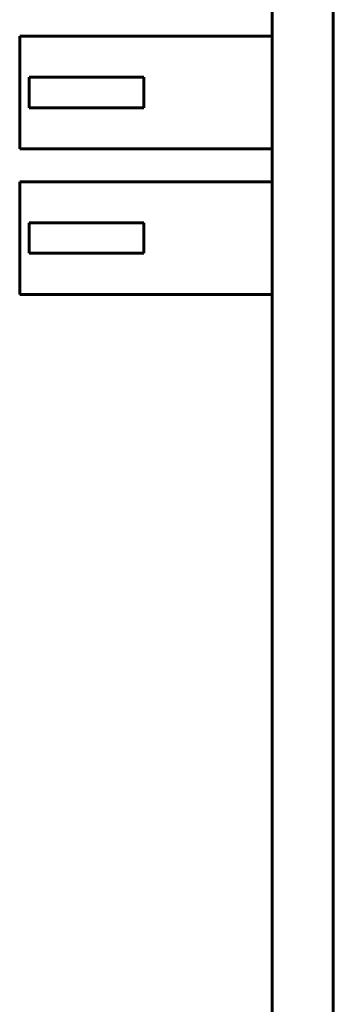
# Model space of a CAD drawing. Header units: millimetres. Extents: x -16 to 13, y -44 to 65.
# Tile 4 of 10: x -16.48 to -8.28, y -15.45 to 10.33. Entities that reach past the tile are written whole.
import ezdxf

# ---------------------------------------------------------------- set-up
doc = ezdxf.new("R2010")
doc.units = ezdxf.units.MM
doc.linetypes.add('K5LT_BASIC', pattern=[0])

# ---------------------------------------------------------------- blocks, each defined once
blk = doc.blocks.new('U0')
at = {"color": 150, "linetype": 'K5LT_BASIC', "lineweight": 60, "true_color": 0x0080ff}
blk.add_line((-8.282, 47.888), (-8.282, -27.219), dxfattribs=at)

msp = doc.modelspace()

# ---------------------------------------------------------------- linework, layer by layer
at = {"color": 150, "linetype": 'K5LT_BASIC', "lineweight": 60, "true_color": 0x0080ff}
for p, q in [((-9.882, 41.735), (-9.882, -21.066)), ((-16.482, 6.946), (-16.482, 9.896)), ((-9.882, 9.896), (-16.482, 9.896)), ((-13.232, 8.821), (-16.232, 8.821)), ((-16.232, 8.021), (-16.232, 8.821)), ((-13.232, 8.021), (-13.232, 8.821)), ((-16.232, 8.021), (-13.232, 8.021)), ((-16.482, 6.946), (-9.882, 6.946)), ((-16.482, 3.136), (-16.482, 6.086)), ((-9.882, 6.086), (-16.482, 6.086)), ((-16.232, 4.211), (-16.232, 5.011)), ((-13.232, 5.011), (-16.232, 5.011)), ((-13.232, 4.211), (-13.232, 5.011)), ((-16.232, 4.211), (-13.232, 4.211)), ((-16.482, 3.136), (-9.882, 3.136))]:
    msp.add_line(p, q, dxfattribs=at)

# ---------------------------------------------------------------- block references
msp.add_blockref('U0', (0, 0))

doc.saveas('drawing.dxf')
